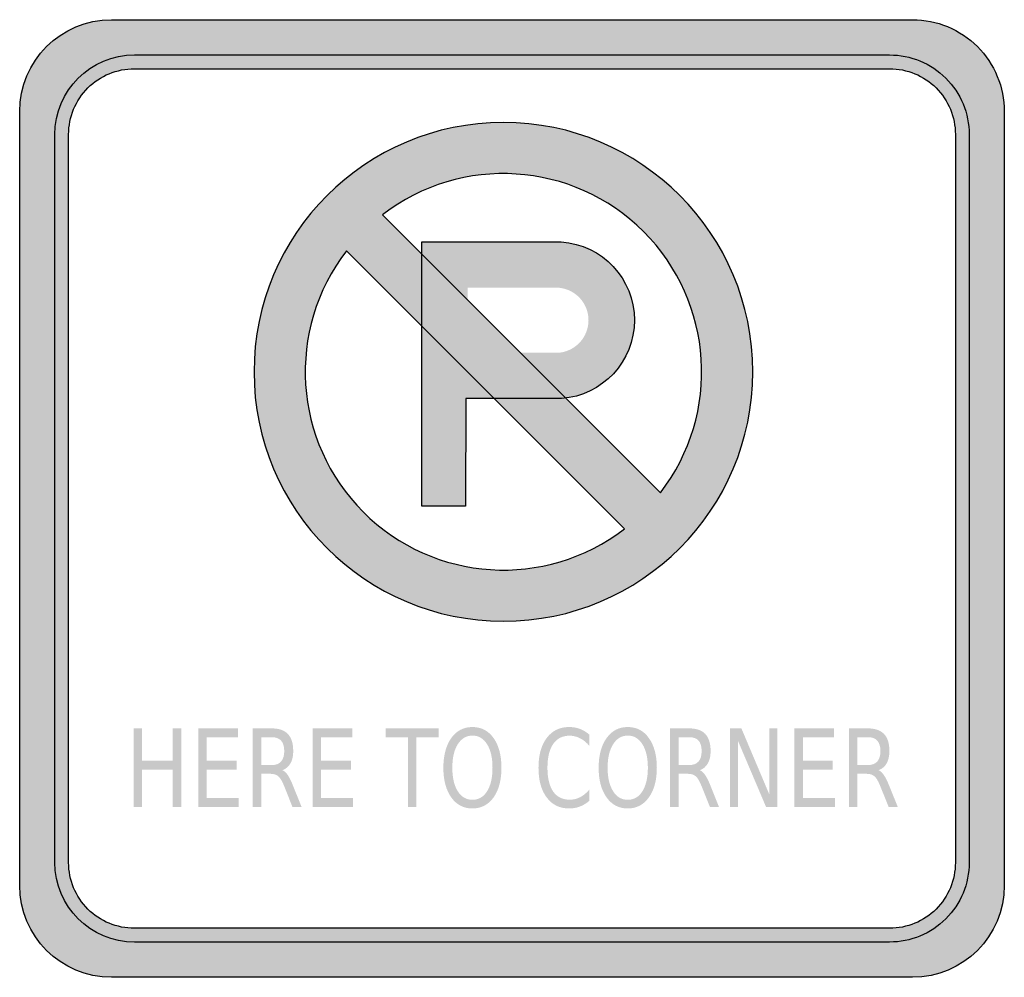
# Model space of a CAD drawing. Header units: inches. Extents: x -0.5 to 0.5, y -0.49 to 0.49.
import ezdxf

# ---------------------------------------------------------------- set-up
doc = ezdxf.new("R2010")
doc.units = ezdxf.units.IN
doc.header["$MEASUREMENT"] = 0

msp = doc.modelspace()

# ---------------------------------------------------------------- hatches: boundary and pattern name
h = msp.add_hatch(color=7)
edge = h.paths.add_edge_path()
edge.add_spline(control_points=[(-0.5, 0.393), (-0.5, 0.4445), (-0.4583, 0.4863), (-0.4068, 0.4863)], knot_values=[0, 0, 0, 0, 1, 1, 1, 1], degree=3, periodic=0)
edge.add_line((-0.4068, 0.4863), (0.4068, 0.4863))
edge.add_spline(control_points=[(0.4068, 0.4863), (0.4315, 0.4863), (0.4552, 0.4765), (0.4727, 0.459), (0.4902, 0.4415), (0.5, 0.4178), (0.5, 0.393)], knot_values=[0, 0, 0, 0, 1, 1, 1, 2, 2, 2, 2], degree=3, periodic=0)
edge.add_line((0.5, 0.393), (0.5, -0.393))
edge.add_spline(control_points=[(0.5, -0.393), (0.5, -0.4445), (0.4583, -0.4863), (0.4068, -0.4863)], knot_values=[0, 0, 0, 0, 1, 1, 1, 1], degree=3, periodic=0)
edge.add_line((0.4068, -0.4863), (-0.4068, -0.4863))
edge.add_spline(control_points=[(-0.4068, -0.4863), (-0.4583, -0.4863), (-0.5, -0.4445), (-0.5, -0.393)], knot_values=[0, 0, 0, 0, 1, 1, 1, 1], degree=3, periodic=0)
edge.add_line((-0.5, -0.393), (-0.5, 0.393))
edge = h.paths.add_edge_path(flags=0)
edge.add_spline(control_points=[(0.3834, 0.4365), (0.4012, 0.4365), (0.4182, 0.4295), (0.4307, 0.417), (0.4432, 0.4044), (0.4503, 0.3874), (0.4503, 0.3697)], knot_values=[0, 0, 0, 0, 1, 1, 1, 2, 2, 2, 2], degree=3, periodic=0)
edge.add_line((0.4503, 0.3697), (0.4503, -0.3697))
edge.add_spline(control_points=[(0.4503, -0.3697), (0.4503, -0.3874), (0.4432, -0.4044), (0.4307, -0.417), (0.4182, -0.4295), (0.4012, -0.4365), (0.3834, -0.4365)], knot_values=[0, 0, 0, 0, 1, 1, 1, 2, 2, 2, 2], degree=3, periodic=0)
edge.add_line((0.3834, -0.4365), (-0.3834, -0.4365))
edge.add_spline(control_points=[(-0.3834, -0.4365), (-0.4012, -0.4365), (-0.4182, -0.4295), (-0.4307, -0.417), (-0.4432, -0.4044), (-0.4503, -0.3874), (-0.4503, -0.3697)], knot_values=[0, 0, 0, 0, 1, 1, 1, 2, 2, 2, 2], degree=3, periodic=0)
edge.add_line((-0.4503, -0.3697), (-0.4503, 0.3697))
edge.add_spline(control_points=[(-0.4503, 0.3697), (-0.4503, 0.3874), (-0.4432, 0.4044), (-0.4307, 0.417), (-0.4182, 0.4295), (-0.4012, 0.4365), (-0.3834, 0.4365)], knot_values=[0, 0, 0, 0, 1, 1, 1, 2, 2, 2, 2], degree=3, periodic=0)
edge.add_line((-0.3834, 0.4365), (0.3834, 0.4365))
h = msp.add_hatch(color=7)
edge = h.paths.add_edge_path()
edge.add_spline(control_points=[(-0.3834, 0.4505), (-0.4281, 0.4505), (-0.4643, 0.4144), (-0.4643, 0.3697)], knot_values=[0, 0, 0, 0, 1, 1, 1, 1], degree=3, periodic=0)
edge.add_line((-0.4643, 0.3697), (-0.4643, -0.3697))
edge.add_spline(control_points=[(-0.4643, -0.3697), (-0.4643, -0.4144), (-0.4281, -0.4505), (-0.3834, -0.4505)], knot_values=[0, 0, 0, 0, 1, 1, 1, 1], degree=3, periodic=0)
edge.add_line((-0.3834, -0.4505), (0.3834, -0.4505))
edge.add_spline(control_points=[(0.3834, -0.4505), (0.4281, -0.4505), (0.4643, -0.4144), (0.4643, -0.3697)], knot_values=[0, 0, 0, 0, 1, 1, 1, 1], degree=3, periodic=0)
edge.add_line((0.4643, -0.3697), (0.4643, 0.3697))
edge.add_spline(control_points=[(0.4643, 0.3697), (0.4643, 0.4144), (0.4281, 0.4505), (0.3834, 0.4505)], knot_values=[0, 0, 0, 0, 1, 1, 1, 1], degree=3, periodic=0)
edge.add_line((0.3834, 0.4505), (-0.3834, 0.4505))
edge = h.paths.add_edge_path(flags=0)
edge.add_spline(control_points=[(-0.3834, 0.4365), (-0.4204, 0.4365), (-0.4503, 0.4066), (-0.4503, 0.3697)], knot_values=[0, 0, 0, 0, 1, 1, 1, 1], degree=3, periodic=0)
edge.add_line((-0.4503, 0.3697), (-0.4503, -0.3697))
edge.add_spline(control_points=[(-0.4503, -0.3697), (-0.4503, -0.3874), (-0.4432, -0.4044), (-0.4307, -0.417), (-0.4182, -0.4295), (-0.4012, -0.4365), (-0.3834, -0.4365)], knot_values=[0, 0, 0, 0, 1, 1, 1, 2, 2, 2, 2], degree=3, periodic=0)
edge.add_line((-0.3834, -0.4365), (0.3834, -0.4365))
edge.add_spline(control_points=[(0.3834, -0.4365), (0.4204, -0.4365), (0.4503, -0.4066), (0.4503, -0.3697)], knot_values=[0, 0, 0, 0, 1, 1, 1, 1], degree=3, periodic=0)
edge.add_line((0.4503, -0.3697), (0.4503, 0.3697))
edge.add_spline(control_points=[(0.4503, 0.3697), (0.4503, 0.3874), (0.4432, 0.4044), (0.4307, 0.417), (0.4182, 0.4295), (0.4012, 0.4365), (0.3834, 0.4365)], knot_values=[0, 0, 0, 0, 1, 1, 1, 2, 2, 2, 2], degree=3, periodic=0)
edge.add_line((0.3834, 0.4365), (-0.3834, 0.4365))
h = msp.add_hatch(color=7)
edge = h.paths.add_edge_path()
edge.add_spline(control_points=[(0.2446, 0.1286), (0.2446, 0.2685), (0.1312, 0.3819), (-0.0087, 0.3819), (-0.1486, 0.3819), (-0.262, 0.2685), (-0.262, 0.1286), (-0.262, -0.0112), (-0.1486, -0.1246), (-0.0087, -0.1246), (0.1312, -0.1246), (0.2446, -0.0112), (0.2446, 0.1286)], knot_values=[0, 0, 0, 0, 1, 1, 1, 2, 2, 2, 3, 3, 3, 4, 4, 4, 4], degree=3, periodic=0)
edge = h.paths.add_edge_path(flags=0)
edge.add_spline(control_points=[(-0.1315, 0.2882), (-0.0513, 0.3499), (0.0621, 0.3425), (0.1337, 0.271), (0.2052, 0.1995), (0.2125, 0.086), (0.1508, 0.0058)], knot_values=[0, 0, 0, 0, 1, 1, 1, 2, 2, 2, 2], degree=3, periodic=0)
edge.add_line((0.1508, 0.0058), (-0.1315, 0.2882))
edge = h.paths.add_edge_path(flags=0)
edge.add_spline(control_points=[(0.1141, -0.0309), (0.0339, -0.0926), (-0.0795, -0.0852), (-0.1511, -0.0137), (-0.2226, 0.0578), (-0.2299, 0.1713), (-0.1682, 0.2515)], knot_values=[0, 0, 0, 0, 1, 1, 1, 2, 2, 2, 2], degree=3, periodic=0)
edge.add_line((-0.1682, 0.2515), (0.1141, -0.0309))
h = msp.add_hatch(color=7)
edge = h.paths.add_edge_path()
edge.add_spline(control_points=[(0.2446, 0.1286), (0.2446, -0.0112), (0.1312, -0.1246), (-0.0087, -0.1246), (-0.1486, -0.1246), (-0.262, -0.0112), (-0.262, 0.1286), (-0.262, 0.2685), (-0.1486, 0.3819), (-0.0087, 0.3819), (0.1312, 0.3819), (0.2446, 0.2685), (0.2446, 0.1286)], knot_values=[0, 0, 0, 0, 1, 1, 1, 2, 2, 2, 3, 3, 3, 4, 4, 4, 4], degree=3, periodic=0)
h.paths.add_polyline_path([(0.1142, -0.0308), (0.1038, -0.0383), (0.0933, -0.0448), (0.0827, -0.0508), (0.0717, -0.056), (0.0603, -0.0605), (0.0488, -0.0643), (0.0373, -0.0673), (0.0257, -0.0698), (0.0138, -0.0715), (0.002, -0.0723), (-0.0098, -0.0727), (-0.0217, -0.0723), (-0.0335, -0.0712), (-0.0452, -0.0693), (-0.0568, -0.0668), (-0.0683, -0.0637), (-0.0797, -0.0598), (-0.0907, -0.0553), (-0.1015, -0.05), (-0.1122, -0.0442), (-0.1225, -0.0375), (-0.1323, -0.0303), (-0.1418, -0.0223), (-0.151, -0.0137), (-0.1597, -0.0045), (-0.1677, 0.005), (-0.1748, 0.015), (-0.1815, 0.0252), (-0.1873, 0.0358), (-0.1927, 0.0467), (-0.1972, 0.0577), (-0.201, 0.069), (-0.2042, 0.0805), (-0.2067, 0.0922), (-0.2085, 0.1038), (-0.2097, 0.1157), (-0.21, 0.1275), (-0.2098, 0.1393), (-0.2088, 0.1512), (-0.2072, 0.163), (-0.2047, 0.1747), (-0.2017, 0.1863), (-0.1978, 0.1977), (-0.1933, 0.209), (-0.1882, 0.22), (-0.1822, 0.2308), (-0.1757, 0.2413), (-0.1682, 0.2515), (0.1142, -0.0308)], flags=0)
h.paths.add_polyline_path([(-0.1315, 0.2882), (-0.1213, 0.2955), (-0.1108, 0.3022), (-0.1, 0.3082), (-0.089, 0.3133), (-0.0777, 0.3178), (-0.0663, 0.3217), (-0.0547, 0.3247), (-0.043, 0.327), (-0.0312, 0.3287), (-0.0193, 0.3297), (-0.0075, 0.33), (0.0043, 0.3295), (0.0162, 0.3285), (0.0278, 0.3267), (0.0395, 0.3242), (0.051, 0.321), (0.0622, 0.3172), (0.0733, 0.3125), (0.0842, 0.3073), (0.0948, 0.3013), (0.105, 0.2948), (0.115, 0.2875), (0.1245, 0.2797), (0.1337, 0.271), (0.1423, 0.2618), (0.1502, 0.2523), (0.1575, 0.2423), (0.164, 0.2322), (0.17, 0.2215), (0.1752, 0.2107), (0.1797, 0.1997), (0.1837, 0.1883), (0.1868, 0.1768), (0.1893, 0.1652), (0.1912, 0.1535), (0.1922, 0.1417), (0.1927, 0.1298), (0.1923, 0.118), (0.1913, 0.1062), (0.1897, 0.0943), (0.1873, 0.0827), (0.1842, 0.071), (0.1805, 0.0597), (0.176, 0.0483), (0.1708, 0.0373), (0.1648, 0.0265), (0.1582, 0.016), (0.1508, 0.0058), (-0.1315, 0.2882)], flags=0)
h = msp.add_hatch(color=7)
edge = h.paths.add_edge_path()
edge.add_line((0.05, 0.2606), (-0.0917, 0.2606))
edge.add_line((-0.0917, 0.2606), (-0.0917, 0.1749))
edge.add_line((-0.0917, 0.1749), (-0.0183, 0.1015))
edge.add_line((-0.0183, 0.1015), (0.0502, 0.1015))
edge.add_spline(control_points=[(0.0502, 0.1015), (0.092, 0.1045), (0.1244, 0.1393), (0.1243, 0.1812), (0.1242, 0.2231), (0.0918, 0.2578), (0.05, 0.2606)], knot_values=[0, 0, 0, 0, 1, 1, 1, 2, 2, 2, 2], degree=3, periodic=0)
edge = h.paths.add_edge_path(flags=0)
edge.add_line((0.0482, 0.1481), (-0.0451, 0.1481))
edge.add_line((-0.0451, 0.1481), (-0.0451, 0.214))
edge.add_line((-0.0451, 0.214), (0.0481, 0.214))
edge.add_spline(control_points=[(0.0481, 0.214), (0.0649, 0.2122), (0.0777, 0.198), (0.0777, 0.1811), (0.0777, 0.1642), (0.065, 0.15), (0.0482, 0.1481)], knot_values=[0, 0, 0, 0, 1, 1, 1, 2, 2, 2, 2], degree=3, periodic=0)
for points in [[(-0.0917, 0.1749), (-0.0917, -0.0079), (-0.0472, -0.0079), (-0.0469, 0.1015), (-0.0183, 0.1015), (-0.0917, 0.1749)], [(-0.3844, -0.2335), (-0.3758, -0.2335), (-0.3758, -0.2662), (-0.3445, -0.2662), (-0.3445, -0.2335), (-0.3358, -0.2335), (-0.3358, -0.3132), (-0.3445, -0.3132), (-0.3445, -0.2753), (-0.3758, -0.2753), (-0.3758, -0.3132), (-0.3844, -0.3132), (-0.3844, -0.2335)], [(-0.3187, -0.2335), (-0.2783, -0.2335), (-0.2783, -0.2426), (-0.31, -0.2426), (-0.31, -0.2662), (-0.2797, -0.2662), (-0.2797, -0.2753), (-0.31, -0.2753), (-0.31, -0.3042), (-0.2776, -0.3042), (-0.2776, -0.3132), (-0.3187, -0.3132), (-0.3187, -0.2335)], [(-0.2026, -0.2335), (-0.1623, -0.2335), (-0.1623, -0.2426), (-0.194, -0.2426), (-0.194, -0.2662), (-0.1636, -0.2662), (-0.1636, -0.2753), (-0.194, -0.2753), (-0.194, -0.3042), (-0.1615, -0.3042), (-0.1615, -0.3132), (-0.2026, -0.3132), (-0.2026, -0.2335)], [(-0.1283, -0.2335), (-0.0744, -0.2335), (-0.0744, -0.2426), (-0.097, -0.2426), (-0.097, -0.3132), (-0.1057, -0.3132), (-0.1057, -0.2426), (-0.1283, -0.2426), (-0.1283, -0.2335)], [(0.2213, -0.2335), (0.233, -0.2335), (0.2612, -0.3002), (0.2612, -0.2335), (0.2696, -0.2335), (0.2696, -0.3132), (0.258, -0.3132), (0.2297, -0.2466), (0.2297, -0.3132), (0.2213, -0.3132), (0.2213, -0.2335)], [(0.2868, -0.2335), (0.3271, -0.2335), (0.3271, -0.2426), (0.2954, -0.2426), (0.2954, -0.2662), (0.3258, -0.2662), (0.3258, -0.2753), (0.2954, -0.2753), (0.2954, -0.3042), (0.3279, -0.3042), (0.3279, -0.3132), (0.2868, -0.3132), (0.2868, -0.2335)]]:
    msp.add_hatch(color=7).paths.add_polyline_path(points)
h = msp.add_hatch(color=7)
edge = h.paths.add_edge_path()
edge.add_spline(control_points=[(-0.2331, -0.2759), (-0.2313, -0.2767), (-0.2295, -0.2783), (-0.2277, -0.2809), (-0.226, -0.2835), (-0.2242, -0.287), (-0.2225, -0.2915)], knot_values=[0, 0, 0, 0, 1, 1, 1, 2, 2, 2, 2], degree=3, periodic=0)
edge.add_line((-0.2225, -0.2915), (-0.2137, -0.3132))
edge.add_line((-0.2137, -0.3132), (-0.223, -0.3132))
edge.add_line((-0.223, -0.3132), (-0.2311, -0.2928))
edge.add_spline(control_points=[(-0.2311, -0.2928), (-0.2332, -0.2875), (-0.2353, -0.2839), (-0.2373, -0.2822), (-0.2392, -0.2804), (-0.2419, -0.2796), (-0.2453, -0.2796)], knot_values=[0, 0, 0, 0, 1, 1, 1, 2, 2, 2, 2], degree=3, periodic=0)
edge.add_line((-0.2453, -0.2796), (-0.2547, -0.2796))
edge.add_line((-0.2547, -0.2796), (-0.2547, -0.3132))
edge.add_line((-0.2547, -0.3132), (-0.2634, -0.3132))
edge.add_line((-0.2634, -0.3132), (-0.2634, -0.2335))
edge.add_line((-0.2634, -0.2335), (-0.2439, -0.2335))
edge.add_spline(control_points=[(-0.2439, -0.2335), (-0.2366, -0.2335), (-0.2312, -0.2354), (-0.2276, -0.2392), (-0.224, -0.243), (-0.2222, -0.2488), (-0.2222, -0.2565), (-0.2222, -0.2615), (-0.2231, -0.2657), (-0.225, -0.269), (-0.2269, -0.2723), (-0.2296, -0.2746), (-0.2331, -0.2759)], knot_values=[0, 0, 0, 0, 1, 1, 1, 2, 2, 2, 3, 3, 3, 4, 4, 4, 4], degree=3, periodic=0)
edge = h.paths.add_edge_path(flags=0)
edge.add_line((-0.2547, -0.2424), (-0.2547, -0.2707))
edge.add_line((-0.2547, -0.2707), (-0.2439, -0.2707))
edge.add_spline(control_points=[(-0.2439, -0.2707), (-0.2397, -0.2707), (-0.2366, -0.2695), (-0.2345, -0.2671), (-0.2324, -0.2647), (-0.2313, -0.2611), (-0.2313, -0.2565), (-0.2313, -0.2518), (-0.2324, -0.2483), (-0.2345, -0.2459), (-0.2366, -0.2436), (-0.2397, -0.2424), (-0.2439, -0.2424)], knot_values=[0, 0, 0, 0, 1, 1, 1, 2, 2, 2, 3, 3, 3, 4, 4, 4, 4], degree=3, periodic=0)
edge.add_line((-0.2439, -0.2424), (-0.2547, -0.2424))
h = msp.add_hatch(color=7)
edge = h.paths.add_edge_path()
edge.add_spline(control_points=[(-0.0402, -0.2321), (-0.0312, -0.2321), (-0.0241, -0.2358), (-0.0187, -0.2433), (-0.0134, -0.2508), (-0.0107, -0.2609), (-0.0107, -0.2735), (-0.0107, -0.286), (-0.0134, -0.2961), (-0.0187, -0.3036), (-0.0241, -0.311), (-0.0312, -0.3148), (-0.0402, -0.3148), (-0.0491, -0.3148), (-0.0563, -0.3111), (-0.0617, -0.3036), (-0.067, -0.2961), (-0.0697, -0.2861), (-0.0697, -0.2735), (-0.0697, -0.2609), (-0.067, -0.2508), (-0.0617, -0.2433), (-0.0563, -0.2358), (-0.0491, -0.2321), (-0.0402, -0.2321)], knot_values=[0, 0, 0, 0, 1, 1, 1, 2, 2, 2, 3, 3, 3, 4, 4, 4, 5, 5, 5, 6, 6, 6, 7, 7, 7, 8, 8, 8, 8], degree=3, periodic=0)
edge = h.paths.add_edge_path(flags=0)
edge.add_spline(control_points=[(-0.0402, -0.2408), (-0.0464, -0.2408), (-0.0514, -0.2438), (-0.0551, -0.2496), (-0.0588, -0.2554), (-0.0606, -0.2634), (-0.0606, -0.2735), (-0.0606, -0.2835), (-0.0588, -0.2914), (-0.0551, -0.2973), (-0.0514, -0.3031), (-0.0464, -0.306), (-0.0402, -0.306), (-0.0339, -0.306), (-0.0289, -0.3031), (-0.0253, -0.2973), (-0.0216, -0.2914), (-0.0198, -0.2835), (-0.0198, -0.2735), (-0.0198, -0.2634), (-0.0216, -0.2554), (-0.0253, -0.2496), (-0.0289, -0.2438), (-0.0339, -0.2408), (-0.0402, -0.2408)], knot_values=[0, 0, 0, 0, 1, 1, 1, 2, 2, 2, 3, 3, 3, 4, 4, 4, 5, 5, 5, 6, 6, 6, 7, 7, 7, 8, 8, 8, 8], degree=3, periodic=0)
h = msp.add_hatch(color=7)
edge = h.paths.add_edge_path()
edge.add_line((0.0784, -0.2397), (0.0784, -0.251))
edge.add_spline(control_points=[(0.0784, -0.251), (0.0755, -0.2477), (0.0724, -0.2451), (0.0691, -0.2435), (0.0658, -0.2418), (0.0623, -0.2409), (0.0586, -0.2409), (0.0513, -0.2409), (0.0457, -0.2437), (0.0418, -0.2493), (0.038, -0.2549), (0.036, -0.2629), (0.036, -0.2735), (0.036, -0.284), (0.038, -0.292), (0.0418, -0.2976), (0.0457, -0.3031), (0.0513, -0.3059), (0.0586, -0.3059), (0.0623, -0.3059), (0.0658, -0.3051), (0.0691, -0.3034), (0.0724, -0.3017), (0.0755, -0.2992), (0.0784, -0.2958)], knot_values=[0, 0, 0, 0, 1, 1, 1, 2, 2, 2, 3, 3, 3, 4, 4, 4, 5, 5, 5, 6, 6, 6, 7, 7, 7, 8, 8, 8, 8], degree=3, periodic=0)
edge.add_line((0.0784, -0.2958), (0.0784, -0.3071))
edge.add_spline(control_points=[(0.0784, -0.3071), (0.0754, -0.3097), (0.0722, -0.3116), (0.0688, -0.3129), (0.0654, -0.3142), (0.0618, -0.3148), (0.0581, -0.3148), (0.0484, -0.3148), (0.0408, -0.3111), (0.0353, -0.3037), (0.0297, -0.2963), (0.0269, -0.2862), (0.0269, -0.2735), (0.0269, -0.2606), (0.0297, -0.2505), (0.0353, -0.2432), (0.0408, -0.2358), (0.0484, -0.2321), (0.0581, -0.2321), (0.0619, -0.2321), (0.0655, -0.2327), (0.0689, -0.234), (0.0722, -0.2352), (0.0754, -0.2371), (0.0784, -0.2397)], knot_values=[0, 0, 0, 0, 1, 1, 1, 2, 2, 2, 3, 3, 3, 4, 4, 4, 5, 5, 5, 6, 6, 6, 7, 7, 7, 8, 8, 8, 8], degree=3, periodic=0)
h = msp.add_hatch(color=7)
edge = h.paths.add_edge_path()
edge.add_spline(control_points=[(0.1176, -0.2321), (0.1265, -0.2321), (0.1337, -0.2358), (0.139, -0.2433), (0.1444, -0.2508), (0.1471, -0.2609), (0.1471, -0.2735), (0.1471, -0.286), (0.1444, -0.2961), (0.139, -0.3036), (0.1337, -0.311), (0.1265, -0.3148), (0.1176, -0.3148), (0.1086, -0.3148), (0.1014, -0.3111), (0.0961, -0.3036), (0.0907, -0.2961), (0.088, -0.2861), (0.088, -0.2735), (0.088, -0.2609), (0.0907, -0.2508), (0.0961, -0.2433), (0.1014, -0.2358), (0.1086, -0.2321), (0.1176, -0.2321)], knot_values=[0, 0, 0, 0, 1, 1, 1, 2, 2, 2, 3, 3, 3, 4, 4, 4, 5, 5, 5, 6, 6, 6, 7, 7, 7, 8, 8, 8, 8], degree=3, periodic=0)
edge = h.paths.add_edge_path(flags=0)
edge.add_spline(control_points=[(0.1176, -0.2408), (0.1113, -0.2408), (0.1063, -0.2438), (0.1027, -0.2496), (0.099, -0.2554), (0.0971, -0.2634), (0.0971, -0.2735), (0.0971, -0.2835), (0.099, -0.2914), (0.1027, -0.2973), (0.1063, -0.3031), (0.1113, -0.306), (0.1176, -0.306), (0.1239, -0.306), (0.1288, -0.3031), (0.1325, -0.2973), (0.1361, -0.2914), (0.138, -0.2835), (0.138, -0.2735), (0.138, -0.2634), (0.1361, -0.2554), (0.1325, -0.2496), (0.1288, -0.2438), (0.1239, -0.2408), (0.1176, -0.2408)], knot_values=[0, 0, 0, 0, 1, 1, 1, 2, 2, 2, 3, 3, 3, 4, 4, 4, 5, 5, 5, 6, 6, 6, 7, 7, 7, 8, 8, 8, 8], degree=3, periodic=0)
h = msp.add_hatch(color=7)
edge = h.paths.add_edge_path()
edge.add_spline(control_points=[(0.1908, -0.2759), (0.1927, -0.2767), (0.1945, -0.2783), (0.1962, -0.2809), (0.198, -0.2835), (0.1997, -0.287), (0.2015, -0.2915)], knot_values=[0, 0, 0, 0, 1, 1, 1, 2, 2, 2, 2], degree=3, periodic=0)
edge.add_line((0.2015, -0.2915), (0.2102, -0.3132))
edge.add_line((0.2102, -0.3132), (0.201, -0.3132))
edge.add_line((0.201, -0.3132), (0.1928, -0.2928))
edge.add_spline(control_points=[(0.1928, -0.2928), (0.1907, -0.2875), (0.1887, -0.2839), (0.1867, -0.2822), (0.1847, -0.2804), (0.182, -0.2796), (0.1786, -0.2796)], knot_values=[0, 0, 0, 0, 1, 1, 1, 2, 2, 2, 2], degree=3, periodic=0)
edge.add_line((0.1786, -0.2796), (0.1692, -0.2796))
edge.add_line((0.1692, -0.2796), (0.1692, -0.3132))
edge.add_line((0.1692, -0.3132), (0.1606, -0.3132))
edge.add_line((0.1606, -0.3132), (0.1606, -0.2335))
edge.add_line((0.1606, -0.2335), (0.18, -0.2335))
edge.add_spline(control_points=[(0.18, -0.2335), (0.1873, -0.2335), (0.1928, -0.2354), (0.1964, -0.2392), (0.1999, -0.243), (0.2017, -0.2488), (0.2017, -0.2565), (0.2017, -0.2615), (0.2008, -0.2657), (0.1989, -0.269), (0.1971, -0.2723), (0.1944, -0.2746), (0.1908, -0.2759)], knot_values=[0, 0, 0, 0, 1, 1, 1, 2, 2, 2, 3, 3, 3, 4, 4, 4, 4], degree=3, periodic=0)
edge = h.paths.add_edge_path(flags=0)
edge.add_line((0.1692, -0.2424), (0.1692, -0.2707))
edge.add_line((0.1692, -0.2707), (0.18, -0.2707))
edge.add_spline(control_points=[(0.18, -0.2707), (0.1842, -0.2707), (0.1873, -0.2695), (0.1895, -0.2671), (0.1916, -0.2647), (0.1926, -0.2611), (0.1926, -0.2565), (0.1926, -0.2518), (0.1916, -0.2483), (0.1895, -0.2459), (0.1873, -0.2436), (0.1842, -0.2424), (0.18, -0.2424)], knot_values=[0, 0, 0, 0, 1, 1, 1, 2, 2, 2, 3, 3, 3, 4, 4, 4, 4], degree=3, periodic=0)
edge.add_line((0.18, -0.2424), (0.1692, -0.2424))
h = msp.add_hatch(color=7)
edge = h.paths.add_edge_path()
edge.add_spline(control_points=[(0.3723, -0.2759), (0.3742, -0.2767), (0.376, -0.2783), (0.3777, -0.2809), (0.3795, -0.2835), (0.3812, -0.287), (0.383, -0.2915)], knot_values=[0, 0, 0, 0, 1, 1, 1, 2, 2, 2, 2], degree=3, periodic=0)
edge.add_line((0.383, -0.2915), (0.3918, -0.3132))
edge.add_line((0.3918, -0.3132), (0.3825, -0.3132))
edge.add_line((0.3825, -0.3132), (0.3743, -0.2928))
edge.add_spline(control_points=[(0.3743, -0.2928), (0.3722, -0.2875), (0.3702, -0.2839), (0.3682, -0.2822), (0.3662, -0.2804), (0.3635, -0.2796), (0.3601, -0.2796)], knot_values=[0, 0, 0, 0, 1, 1, 1, 2, 2, 2, 2], degree=3, periodic=0)
edge.add_line((0.3601, -0.2796), (0.3507, -0.2796))
edge.add_line((0.3507, -0.2796), (0.3507, -0.3132))
edge.add_line((0.3507, -0.3132), (0.3421, -0.3132))
edge.add_line((0.3421, -0.3132), (0.3421, -0.2335))
edge.add_line((0.3421, -0.2335), (0.3616, -0.2335))
edge.add_spline(control_points=[(0.3616, -0.2335), (0.3688, -0.2335), (0.3743, -0.2354), (0.3779, -0.2392), (0.3815, -0.243), (0.3833, -0.2488), (0.3833, -0.2565), (0.3833, -0.2615), (0.3823, -0.2657), (0.3805, -0.269), (0.3786, -0.2723), (0.3759, -0.2746), (0.3723, -0.2759)], knot_values=[0, 0, 0, 0, 1, 1, 1, 2, 2, 2, 3, 3, 3, 4, 4, 4, 4], degree=3, periodic=0)
edge = h.paths.add_edge_path(flags=0)
edge.add_line((0.3507, -0.2424), (0.3507, -0.2707))
edge.add_line((0.3507, -0.2707), (0.3616, -0.2707))
edge.add_spline(control_points=[(0.3616, -0.2707), (0.3657, -0.2707), (0.3688, -0.2695), (0.371, -0.2671), (0.3731, -0.2647), (0.3742, -0.2611), (0.3742, -0.2565), (0.3742, -0.2518), (0.3731, -0.2483), (0.371, -0.2459), (0.3688, -0.2436), (0.3657, -0.2424), (0.3616, -0.2424)], knot_values=[0, 0, 0, 0, 1, 1, 1, 2, 2, 2, 3, 3, 3, 4, 4, 4, 4], degree=3, periodic=0)
edge.add_line((0.3616, -0.2424), (0.3507, -0.2424))

# ---------------------------------------------------------------- linework, layer by layer
at = {"color": 7}
for p, q in [((-0.1315, 0.2882), (0.1508, 0.0058)), ((-0.1682, 0.2515), (0.1141, -0.0309))]:
    msp.add_line(p, q, dxfattribs=at)
for points in [[(-0.4068, 0.4863), (0.4068, 0.4863)], [(-0.3834, 0.4505), (0.3834, 0.4505)], [(-0.3834, 0.4365), (0.3834, 0.4365)], [(-0.5, -0.393), (-0.5, 0.393)], [(0.5, 0.393), (0.5, -0.393)], [(-0.4643, -0.3697), (-0.4643, 0.3697)], [(-0.4503, -0.3697), (-0.4503, 0.3697)], [(0.4503, 0.3697), (0.4503, -0.3697)], [(0.4643, 0.3697), (0.4643, -0.3697)], [(-0.0917, 0.2606), (0.05, 0.2606)], [(0.0502, 0.1015), (-0.0469, 0.1015), (-0.0472, -0.0079), (-0.0917, -0.0079), (-0.0917, 0.2606)], [(0.3834, -0.4365), (-0.3834, -0.4365)], [(0.3834, -0.4505), (-0.3834, -0.4505)], [(0.4068, -0.4863), (-0.4068, -0.4863)]]:
    msp.add_lwpolyline(points, dxfattribs=at)
for points in [[(-0.5, 0.393), (-0.5, 0.4445), (-0.4583, 0.4863), (-0.4068, 0.4863)], [(-0.4643, 0.3697), (-0.4643, 0.4144), (-0.4281, 0.4505), (-0.3834, 0.4505)], [(-0.3834, -0.4505), (-0.4281, -0.4505), (-0.4643, -0.4144), (-0.4643, -0.3697)], [(-0.4068, -0.4863), (-0.4583, -0.4863), (-0.5, -0.4445), (-0.5, -0.393)], [(0.5, -0.393), (0.5, -0.4445), (0.4583, -0.4863), (0.4068, -0.4863)]]:
    msp.add_open_spline(points, degree=3, dxfattribs=at)
for points, knots in [([(0.4068, 0.4863), (0.4315, 0.4863), (0.4552, 0.4765), (0.4727, 0.459), (0.4902, 0.4415), (0.5, 0.4178), (0.5, 0.393)], [0, 0, 0, 0, 1, 1, 1, 2, 2, 2, 2]), ([(0.3834, 0.4505), (0.4049, 0.4505), (0.4254, 0.442), (0.4406, 0.4269), (0.4557, 0.4117), (0.4643, 0.3912), (0.4643, 0.3697)], [0, 0, 0, 0, 1, 1, 1, 2, 2, 2, 2]), ([(-0.4503, 0.3697), (-0.4503, 0.3874), (-0.4432, 0.4044), (-0.4307, 0.417), (-0.4182, 0.4295), (-0.4012, 0.4365), (-0.3834, 0.4365)], [0, 0, 0, 0, 1, 1, 1, 2, 2, 2, 2]), ([(0.3834, 0.4365), (0.4012, 0.4365), (0.4182, 0.4295), (0.4307, 0.417), (0.4432, 0.4044), (0.4503, 0.3874), (0.4503, 0.3697)], [0, 0, 0, 0, 1, 1, 1, 2, 2, 2, 2]), ([(0.2446, 0.1286), (0.2446, -0.0112), (0.1312, -0.1246), (-0.0087, -0.1246), (-0.1486, -0.1246), (-0.262, -0.0112), (-0.262, 0.1286), (-0.262, 0.2685), (-0.1486, 0.3819), (-0.0087, 0.3819), (0.1312, 0.3819), (0.2446, 0.2685), (0.2446, 0.1286)], [0, 0, 0, 0, 1, 1, 1, 2, 2, 2, 3, 3, 3, 4, 4, 4, 4]), ([(0.1508, 0.0058), (0.2125, 0.086), (0.2052, 0.1995), (0.1337, 0.271), (0.0621, 0.3425), (-0.0513, 0.3499), (-0.1315, 0.2882)], [0, 0, 0, 0, 1, 1, 1, 2, 2, 2, 2]), ([(0.05, 0.2606), (0.0918, 0.2578), (0.1242, 0.2231), (0.1243, 0.1812), (0.1244, 0.1393), (0.092, 0.1045), (0.0502, 0.1015)], [0, 0, 0, 0, 1, 1, 1, 2, 2, 2, 2]), ([(-0.1682, 0.2515), (-0.2299, 0.1713), (-0.2226, 0.0578), (-0.1511, -0.0137), (-0.0795, -0.0852), (0.0339, -0.0926), (0.1141, -0.0309)], [0, 0, 0, 0, 1, 1, 1, 2, 2, 2, 2]), ([(-0.3834, -0.4365), (-0.4012, -0.4365), (-0.4182, -0.4295), (-0.4307, -0.417), (-0.4432, -0.4044), (-0.4503, -0.3874), (-0.4503, -0.3697)], [0, 0, 0, 0, 1, 1, 1, 2, 2, 2, 2]), ([(0.4643, -0.3697), (0.4643, -0.3912), (0.4557, -0.4117), (0.4406, -0.4269), (0.4254, -0.442), (0.4049, -0.4505), (0.3834, -0.4505)], [0, 0, 0, 0, 1, 1, 1, 2, 2, 2, 2]), ([(0.4503, -0.3697), (0.4503, -0.3874), (0.4432, -0.4044), (0.4307, -0.417), (0.4182, -0.4295), (0.4012, -0.4365), (0.3834, -0.4365)], [0, 0, 0, 0, 1, 1, 1, 2, 2, 2, 2])]:
    msp.add_open_spline(points, degree=3, knots=knots, dxfattribs=at)

doc.saveas('drawing.dxf')
